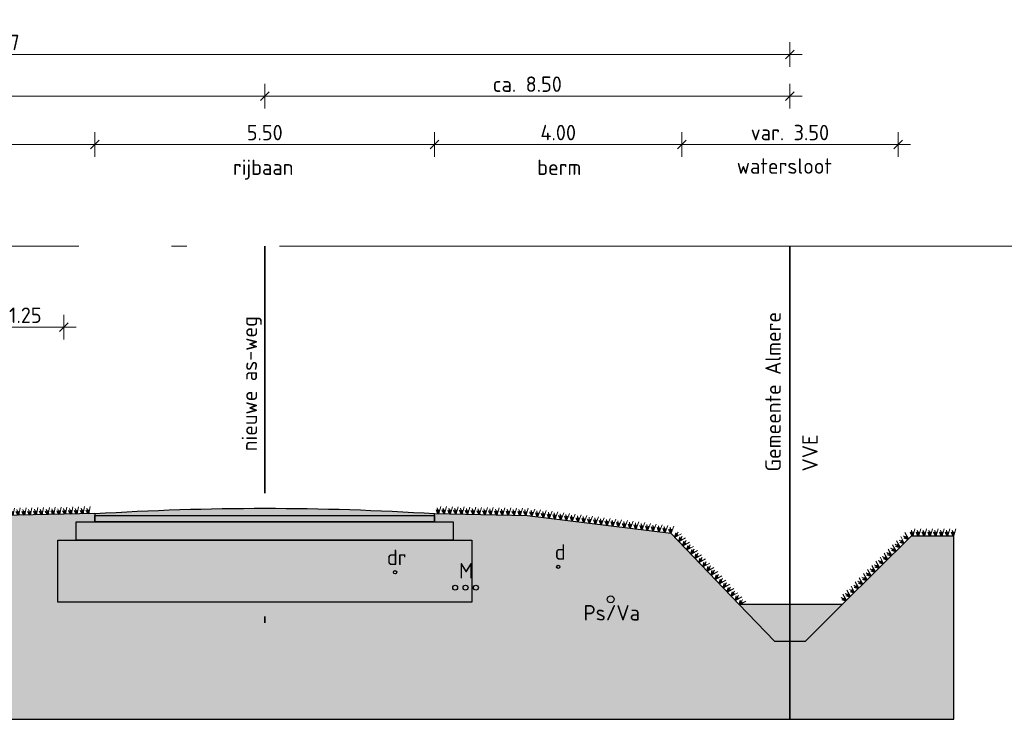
# Model space of a CAD drawing. Header units: metres. Extents: x 158819 to 159767, y 483764 to 484333.
# Tile 3 of 41: x 159060 to 159076, y 484029 to 484040. Entities that reach past the tile are written whole.
import ezdxf

# ---------------------------------------------------------------- set-up
doc = ezdxf.new("R2010")
doc.units = ezdxf.units.M
doc.linetypes.add('AL-NAP_LIJN', pattern=[15.25, 12, -1.5, 0.25, -1.5])
doc.linetypes.add('XX-HART', pattern=[12, 4, -2, 0, -2, 4])
doc.layers.get('0').update_dxf_attribs({"lineweight": 25})
doc.layers.get('Defpoints').update_dxf_attribs({"lineweight": 25, "true_color": 0xff7fff})
doc.layers.add('N-WE-GR-BOOM-S', color=7, linetype='Continuous', lineweight=40, true_color=0x009900)
doc.layers.add('X-XX-AL-HARTLIJN-G', color=7, linetype='XX-HART', lineweight=35, true_color=0xff2e2e)
doc.layers.add('N-WE-GR-WEGEN-A', color=7, linetype='Continuous', lineweight=40, true_color=0xffd6ad, transparency=0.4)
for name, color, linetype, lineweight in [('N-WE-KG-GRENS_PERCEEL-G', 150, 'KG-PERCEEL', 35), ('N-WE-VH-KANTVERHARDING-G', 7, 'Continuous', 25), ('N-XX-GW-WATERGANG_WATERLIJN-GD', 150, 'AL-WATERLIJN', 25), ('X-XX-AL-M', 7, 'Continuous', 18), ('X-XX-AL-NAP-G', 7, 'AL-NAP_LIJN', 18), ('X-XX-AL-T25', 7, 'Continuous', 25)]:
    doc.layers.add(name, color=color, linetype=linetype, lineweight=lineweight)
doc.styles.add('NLCS-ISO-M100-T25', font='NLCS-ISO.ttf')
doc.styles.get("Standard").update_dxf_attribs({"font": 'NLCS-ISO.ttf'})
doc.linetypes.add('AL-WATERLIJN', pattern='A,20,[32,NLCS.shx,S=1.5,R=0,X=0,Y=0],20', length=40)
doc.linetypes.add('KG-PERCEEL', pattern='A,5.5,-2,["P",Standard,S=1.8,R=0,X=-0.5,Y=-0.9],-2,5.5,-2,[5,NLCS.shx,S=0.75,R=0,X=0,Y=0],-2', length=19)
doc.dimstyles.new('NLCS-M100-T25-SCHRAP-X_L2_H1', dxfattribs={"dimscale": 0.1, "dimtxt": 2.5, "dimasz": 1.4, "dimexe": 2, "dimexo": 2, "dimgap": 0.7, "dimtad": 1, "dimzin": 0, "dimdsep": 46, "dimtxsty": 'NLCS-ISO-M100-T25', "dimblk": 'OBLIQUE', "dimcen": 0, "dimdle": 2, "dimclrd": 256, "dimclre": 256, "dimclrt": 256, "dimadec": 1, "dimazin": 0, "dimtfac": 1, "dimtofl": 0, "dimtmove": 1, "dimatfit": 0, "dimldrblk": 'OBLIQUE', "dimfxl": 2, "dimfxlon": 1, "dimtfill": 1, "dimtfillclr": 254, "dimtolj": 1, "dimtzin": 0, "dimlwd": 18, "dimlwe": 18, "dimarcsym": 0})

# ---------------------------------------------------------------- blocks, each defined once
blk = doc.blocks.new('*U200')
for points in [[(0, 0), (5.5, 0), (5.5, -0.1), (0, -0.1)], [(-0.3, -0.1), (5.8, -0.1), (5.8, -0.4), (-0.3, -0.4)], [(-0.6, -0.4), (6.1, -0.4), (6.1, -1.4), (-0.6, -1.4)]]:
    blk.add_lwpolyline(points, close=True)
blk = doc.blocks.new('_Oblique')
at = {"color": 0, "linetype": 'ByBlock', "lineweight": -2}
blk.add_line((-0.5, -0.5), (0.5, 0.5), dxfattribs=at)
blk = doc.blocks.new('*D42')
at = {"layer": 'Defpoints', "color": 0, "transparency": 16777216}
for p in [(159052.291, 484038.987), (159052.291, 484037.588), (159064.041, 484037.588)]:
    blk.add_point(p, dxfattribs=at)
at = {"layer": 'X-XX-AL-M', "linetype": 'Continuous', "lineweight": 18, "transparency": 16777216}
for p, q in [((159052.291, 484038.787), (159052.291, 484039.187)), ((159064.041, 484038.787), (159064.041, 484039.187)), ((159064.241, 484038.987), (159052.091, 484038.987))]:
    blk.add_line(p, q, dxfattribs=at)
at = {"layer": 'X-XX-AL-M', "lineweight": 18, "transparency": 16777216, "xscale": 0.14, "yscale": 0.14, "zscale": 0.14, "rotation": 180}
blk.add_blockref('_Oblique', (159052.291, 484038.987), dxfattribs=at)
at = {"layer": 'X-XX-AL-M', "lineweight": 18, "transparency": 16777216, "xscale": 0.14, "yscale": 0.14, "zscale": 0.14}
blk.add_blockref('_Oblique', (159064.041, 484038.987), dxfattribs=at)
at = {"layer": 'X-XX-AL-M', "transparency": 16777216, "insert": (159058.166, 484039.182), "char_height": 0.25, "attachment_point": 5, "style": 'NLCS-ISO-M100-T25', "bg_fill": 3, "box_fill_scale": 1.1, "bg_fill_color": 256, "bg_fill_true_color": 13158600, "bg_fill_transparency": 0}
blk.add_mtext('\\A1;11.75', dxfattribs=at)
blk = doc.blocks.new('*D43')
at = {"layer": 'Defpoints', "color": 0, "transparency": 16777216}
for p in [(159072.541, 484039.662), (159046.171, 484036.559), (159072.541, 484036.559)]:
    blk.add_point(p, dxfattribs=at)
at = {"layer": 'X-XX-AL-M', "linetype": 'Continuous', "lineweight": 18, "transparency": 16777216}
for p, q in [((159046.171, 484039.462), (159046.171, 484039.862)), ((159072.541, 484039.462), (159072.541, 484039.862)), ((159045.971, 484039.662), (159072.741, 484039.662))]:
    blk.add_line(p, q, dxfattribs=at)
at = {"layer": 'X-XX-AL-M', "lineweight": 18, "transparency": 16777216, "xscale": 0.14, "yscale": 0.14, "zscale": 0.14, "rotation": 180}
blk.add_blockref('_Oblique', (159046.171, 484039.662), dxfattribs=at)
at = {"layer": 'X-XX-AL-M', "lineweight": 18, "transparency": 16777216, "xscale": 0.14, "yscale": 0.14, "zscale": 0.14}
blk.add_blockref('_Oblique', (159072.541, 484039.662), dxfattribs=at)
at = {"layer": 'X-XX-AL-M', "transparency": 16777216, "insert": (159059.356, 484039.857), "char_height": 0.25, "attachment_point": 5, "style": 'NLCS-ISO-M100-T25', "bg_fill": 3, "box_fill_scale": 1.1, "bg_fill_color": 256, "bg_fill_true_color": 13158600, "bg_fill_transparency": 0}
blk.add_mtext('\\A1;var. 26.37 ', dxfattribs=at)
blk = doc.blocks.new('*D44')
at = {"layer": 'Defpoints', "color": 0, "transparency": 16777216}
for p in [(159072.541, 484038.987), (159064.041, 484037.588), (159072.541, 484036.559)]:
    blk.add_point(p, dxfattribs=at)
at = {"layer": 'X-XX-AL-M', "linetype": 'Continuous', "lineweight": 18, "transparency": 16777216}
for p, q in [((159064.041, 484038.787), (159064.041, 484039.187)), ((159072.541, 484038.787), (159072.541, 484039.187)), ((159063.841, 484038.987), (159072.741, 484038.987))]:
    blk.add_line(p, q, dxfattribs=at)
at = {"layer": 'X-XX-AL-M', "lineweight": 18, "transparency": 16777216, "xscale": 0.14, "yscale": 0.14, "zscale": 0.14, "rotation": 180}
blk.add_blockref('_Oblique', (159064.041, 484038.987), dxfattribs=at)
at = {"layer": 'X-XX-AL-M', "lineweight": 18, "transparency": 16777216, "xscale": 0.14, "yscale": 0.14, "zscale": 0.14}
blk.add_blockref('_Oblique', (159072.541, 484038.987), dxfattribs=at)
at = {"layer": 'X-XX-AL-M', "transparency": 16777216, "insert": (159068.291, 484039.182), "char_height": 0.25, "attachment_point": 5, "style": 'NLCS-ISO-M100-T25', "bg_fill": 3, "box_fill_scale": 1.1, "bg_fill_color": 256, "bg_fill_true_color": 13158600, "bg_fill_transparency": 0}
blk.add_mtext('\\A1;ca. 8.50', dxfattribs=at)
blk = doc.blocks.new('*D47')
at = {"layer": 'Defpoints', "linetype": 'Continuous', "lineweight": 18, "transparency": 16777216}
for p, q in [((159059.541, 484035.045), (159059.541, 484035.445)), ((159060.791, 484035.045), (159060.791, 484035.445)), ((159059.341, 484035.245), (159060.991, 484035.245))]:
    blk.add_line(p, q, dxfattribs=at)
at = {"layer": 'Defpoints', "color": 0, "transparency": 16777216}
for p in [(159060.791, 484035.245), (159059.541, 484031.449), (159060.791, 484029.992)]:
    blk.add_point(p, dxfattribs=at)
at = {"layer": 'Defpoints', "lineweight": 18, "transparency": 16777216, "xscale": 0.14, "yscale": 0.14, "zscale": 0.14, "rotation": 180}
blk.add_blockref('_Oblique', (159059.541, 484035.245), dxfattribs=at)
at = {"layer": 'Defpoints', "lineweight": 18, "transparency": 16777216, "xscale": 0.14, "yscale": 0.14, "zscale": 0.14}
blk.add_blockref('_Oblique', (159060.791, 484035.245), dxfattribs=at)
at = {"layer": 'Defpoints', "transparency": 16777216, "insert": (159060.166, 484035.44), "char_height": 0.25, "attachment_point": 5, "style": 'NLCS-ISO-M100-T25', "bg_fill": 3, "box_fill_scale": 1.1, "bg_fill_color": 256, "bg_fill_true_color": 13158600, "bg_fill_transparency": 0}
blk.add_mtext('\\A1;1.25', dxfattribs=at)
blk = doc.blocks.new('*D48')
at = {"layer": 'Defpoints', "color": 0, "transparency": 16777216}
for p in [(159074.291, 484038.203), (159070.791, 484031.893), (159074.291, 484031.867)]:
    blk.add_point(p, dxfattribs=at)
at = {"layer": 'X-XX-AL-M', "linetype": 'Continuous', "lineweight": 18, "transparency": 16777216}
for p, q in [((159070.791, 484038.003), (159070.791, 484038.403)), ((159074.291, 484038.003), (159074.291, 484038.403)), ((159070.591, 484038.203), (159074.491, 484038.203))]:
    blk.add_line(p, q, dxfattribs=at)
at = {"layer": 'X-XX-AL-M', "lineweight": 18, "transparency": 16777216, "xscale": 0.14, "yscale": 0.14, "zscale": 0.14, "rotation": 180}
blk.add_blockref('_Oblique', (159070.791, 484038.203), dxfattribs=at)
at = {"layer": 'X-XX-AL-M', "lineweight": 18, "transparency": 16777216, "xscale": 0.14, "yscale": 0.14, "zscale": 0.14}
blk.add_blockref('_Oblique', (159074.291, 484038.203), dxfattribs=at)
at = {"layer": 'X-XX-AL-M', "transparency": 16777216, "insert": (159072.541, 484038.398), "char_height": 0.25, "attachment_point": 5, "style": 'NLCS-ISO-M100-T25', "bg_fill": 3, "box_fill_scale": 1.1, "bg_fill_color": 256, "bg_fill_true_color": 13158600, "bg_fill_transparency": 0}
blk.add_mtext('\\A1;var. 3.50', dxfattribs=at)
blk = doc.blocks.new('*D49')
at = {"layer": 'Defpoints', "color": 0, "transparency": 16777216}
for p in [(159066.791, 484038.203), (159066.791, 484032.27), (159070.791, 484031.893)]:
    blk.add_point(p, dxfattribs=at)
at = {"layer": 'X-XX-AL-M', "linetype": 'Continuous', "lineweight": 18, "transparency": 16777216}
for p, q in [((159066.791, 484038.003), (159066.791, 484038.403)), ((159070.791, 484038.003), (159070.791, 484038.403)), ((159070.991, 484038.203), (159066.591, 484038.203))]:
    blk.add_line(p, q, dxfattribs=at)
at = {"layer": 'X-XX-AL-M', "lineweight": 18, "transparency": 16777216, "xscale": 0.14, "yscale": 0.14, "zscale": 0.14, "rotation": 180}
blk.add_blockref('_Oblique', (159066.791, 484038.203), dxfattribs=at)
at = {"layer": 'X-XX-AL-M', "lineweight": 18, "transparency": 16777216, "xscale": 0.14, "yscale": 0.14, "zscale": 0.14}
blk.add_blockref('_Oblique', (159070.791, 484038.203), dxfattribs=at)
at = {"layer": 'X-XX-AL-M', "transparency": 16777216, "insert": (159068.791, 484038.398), "char_height": 0.25, "attachment_point": 5, "style": 'NLCS-ISO-M100-T25', "bg_fill": 3, "box_fill_scale": 1.1, "bg_fill_color": 256, "bg_fill_true_color": 13158600, "bg_fill_transparency": 0}
blk.add_mtext('\\A1;4.00', dxfattribs=at)
blk = doc.blocks.new('*D50')
at = {"layer": 'Defpoints', "color": 0, "transparency": 16777216}
for p in [(159061.291, 484038.203), (159066.791, 484032.27), (159061.291, 484032.195)]:
    blk.add_point(p, dxfattribs=at)
at = {"layer": 'X-XX-AL-M', "linetype": 'Continuous', "lineweight": 18, "transparency": 16777216}
for p, q in [((159061.291, 484038.003), (159061.291, 484038.403)), ((159066.791, 484038.003), (159066.791, 484038.403)), ((159066.991, 484038.203), (159061.091, 484038.203))]:
    blk.add_line(p, q, dxfattribs=at)
at = {"layer": 'X-XX-AL-M', "lineweight": 18, "transparency": 16777216, "xscale": 0.14, "yscale": 0.14, "zscale": 0.14, "rotation": 180}
blk.add_blockref('_Oblique', (159061.291, 484038.203), dxfattribs=at)
at = {"layer": 'X-XX-AL-M', "lineweight": 18, "transparency": 16777216, "xscale": 0.14, "yscale": 0.14, "zscale": 0.14}
blk.add_blockref('_Oblique', (159066.791, 484038.203), dxfattribs=at)
at = {"layer": 'X-XX-AL-M', "transparency": 16777216, "insert": (159064.041, 484038.398), "char_height": 0.25, "attachment_point": 5, "style": 'NLCS-ISO-M100-T25', "bg_fill": 3, "box_fill_scale": 1.1, "bg_fill_color": 256, "bg_fill_true_color": 13158600, "bg_fill_transparency": 0}
blk.add_mtext('\\A1;5.50', dxfattribs=at)
blk = doc.blocks.new('*D51')
at = {"layer": 'Defpoints', "color": 0, "transparency": 16777216}
for p in [(159054.041, 484038.203), (159054.041, 484032.179), (159061.291, 484032.195)]:
    blk.add_point(p, dxfattribs=at)
at = {"layer": 'X-XX-AL-M', "linetype": 'Continuous', "lineweight": 18, "transparency": 16777216}
for p, q in [((159054.041, 484038.003), (159054.041, 484038.403)), ((159061.291, 484038.003), (159061.291, 484038.403)), ((159061.491, 484038.203), (159053.841, 484038.203))]:
    blk.add_line(p, q, dxfattribs=at)
at = {"layer": 'X-XX-AL-M', "lineweight": 18, "transparency": 16777216, "xscale": 0.14, "yscale": 0.14, "zscale": 0.14, "rotation": 180}
blk.add_blockref('_Oblique', (159054.041, 484038.203), dxfattribs=at)
at = {"layer": 'X-XX-AL-M', "lineweight": 18, "transparency": 16777216, "xscale": 0.14, "yscale": 0.14, "zscale": 0.14}
blk.add_blockref('_Oblique', (159061.291, 484038.203), dxfattribs=at)
at = {"layer": 'X-XX-AL-M', "transparency": 16777216, "insert": (159057.666, 484038.398), "char_height": 0.25, "attachment_point": 5, "style": 'NLCS-ISO-M100-T25', "bg_fill": 3, "box_fill_scale": 1.1, "bg_fill_color": 256, "bg_fill_true_color": 13158600, "bg_fill_transparency": 0}
blk.add_mtext('\\A1;7.25', dxfattribs=at)
blk = doc.blocks.new('Gras-01')
at = {"layer": 'N-WE-GR-BOOM-S', "color": 85, "lineweight": 9, "true_color": 0x58ba48}
for p, q in [((0, 0), (0.004, 0.063)), ((0.003, 0), (0.034, 0.114))]:
    blk.add_line(p, q, dxfattribs=at)
at = {"layer": 'N-WE-GR-BOOM-S', "color": 85, "lineweight": 9, "true_color": 0x58ba48, "flags": 128}
for points in [[(-0.042, 0.06, 0.10285), (-0.006, 0)], [(-0.042, 0.06, -0.10285), (-0.006, 0)], [(-0.002, 0, -0.071887), (-0.022, 0.092)], [(-0.002, 0, 0.071887), (-0.022, 0.092)]]:
    blk.add_lwpolyline(points, format="xyb", dxfattribs=at)
blk = doc.blocks.new('*U217')
at = {"layer": 'N-WE-VH-KANTVERHARDING-G', "rotation": 3.537131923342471}
blk.add_blockref('Gras-01', (0.089, 0), dxfattribs=at)
blk = doc.blocks.new('*U218')
at = {"layer": 'N-WE-VH-KANTVERHARDING-G', "color": 0, "linetype": 'ByBlock', "lineweight": -2, "transparency": 16777216}
for p, rotation in [((159059.126, 484032.114), 7.13663325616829), ((159059.22, 484032.125), 7.13663325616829), ((159059.313, 484032.137), 7.13663325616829), ((159059.407, 484032.149), 7.13663325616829), ((159059.501, 484032.161), 7.13663325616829), ((159059.594, 484032.172), 7.13663325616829), ((159059.688, 484032.184), 7.13663325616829), ((159059.782, 484032.196), 7.13663325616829), ((159059.876, 484032.199), 1.161298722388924), ((159059.97, 484032.201), 1.161298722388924), ((159060.065, 484032.203), 1.161298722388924), ((159060.159, 484032.204), 1.161298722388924), ((159060.254, 484032.206), 1.161298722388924), ((159060.348, 484032.208), 1.161298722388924), ((159060.443, 484032.21), 1.161298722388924), ((159060.537, 484032.212), 1.161298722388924), ((159060.631, 484032.214), 1.161298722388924), ((159060.726, 484032.216), 1.161298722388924), ((159060.82, 484032.218), 1.161298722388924), ((159060.915, 484032.22), 1.161298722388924), ((159061.009, 484032.222), 1.161298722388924), ((159061.103, 484032.224), 1.161298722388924), ((159054.041, 484031.986), 356.4628680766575), ((159054.135, 484031.98), 356.4628680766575), ((159054.229, 484031.974), 356.4628680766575), ((159054.324, 484031.968), 356.4628680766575), ((159057.528, 484031.96), 4.118189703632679), ((159057.623, 484031.967), 4.118189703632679), ((159057.717, 484031.974), 4.118189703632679), ((159057.811, 484031.981), 4.118189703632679), ((159057.905, 484031.988), 4.118189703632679), ((159057.999, 484031.994), 4.118189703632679), ((159058.094, 484032.001), 4.118189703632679), ((159058.188, 484032.008), 4.118189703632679), ((159058.282, 484032.015), 4.118189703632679), ((159058.376, 484032.021), 4.118189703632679), ((159058.47, 484032.032), 7.13663325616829), ((159058.564, 484032.043), 7.13663325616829), ((159058.657, 484032.055), 7.13663325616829), ((159058.751, 484032.067), 7.13663325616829), ((159058.845, 484032.079), 7.13663325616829), ((159058.938, 484032.09), 7.13663325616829), ((159059.032, 484032.102), 7.13663325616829), ((159054.418, 484031.962), 356.4628680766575), ((159054.512, 484031.957), 356.4628680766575), ((159054.606, 484031.951), 356.4628680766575), ((159054.701, 484031.945), 356.4628680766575), ((159054.795, 484031.939), 356.4628680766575), ((159054.889, 484031.933), 356.4628680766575), ((159054.983, 484031.928), 356.4628680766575), ((159055.078, 484031.922), 356.4628680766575), ((159055.172, 484031.916), 356.4628680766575), ((159055.266, 484031.91), 356.4628680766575), ((159055.36, 484031.904), 356.4628680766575), ((159055.455, 484031.898), 356.4628680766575), ((159055.549, 484031.893), 356.4628680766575), ((159055.643, 484031.887), 356.4628680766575), ((159055.737, 484031.881), 356.4628680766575), ((159055.832, 484031.875), 356.4628680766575), ((159055.926, 484031.876), 1.213141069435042), ((159056.02, 484031.878), 1.213141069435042), ((159056.115, 484031.88), 1.213141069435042), ((159056.209, 484031.882), 1.213141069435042), ((159056.304, 484031.884), 1.213141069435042), ((159056.398, 484031.886), 1.213141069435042), ((159056.492, 484031.888), 1.213141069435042), ((159056.587, 484031.893), 4.118189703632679), ((159056.681, 484031.899), 4.118189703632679), ((159056.775, 484031.906), 4.118189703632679), ((159056.869, 484031.913), 4.118189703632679), ((159056.963, 484031.92), 4.118189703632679), ((159057.058, 484031.927), 4.118189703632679), ((159057.152, 484031.933), 4.118189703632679), ((159057.246, 484031.94), 4.118189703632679), ((159057.34, 484031.947), 4.118189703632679), ((159057.434, 484031.954), 4.118189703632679)]:
    blk.add_blockref('*U217', p, dxfattribs=dict(at, rotation=rotation))
blk = doc.blocks.new('*U219')
at = {"layer": 'N-WE-VH-KANTVERHARDING-G', "rotation": 1.161298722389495}
blk.add_blockref('Gras-01', (0.064, 0.002), dxfattribs=at)
blk = doc.blocks.new('*U220')
at = {"layer": 'N-WE-VH-KANTVERHARDING-G', "color": 0, "linetype": 'ByBlock', "lineweight": -2, "transparency": 16777216}
for p, rotation in [((159066.791, 484032.227), 358.8387012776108), ((159066.885, 484032.225), 358.8387012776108), ((159066.98, 484032.224), 358.8387012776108), ((159067.074, 484032.222), 358.8387012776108), ((159067.168, 484032.22), 358.8387012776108), ((159067.263, 484032.218), 358.8387012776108), ((159067.357, 484032.216), 358.8387012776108), ((159067.452, 484032.214), 358.8387012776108), ((159067.546, 484032.212), 358.8387012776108), ((159067.641, 484032.21), 358.8387012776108), ((159067.735, 484032.208), 358.8387012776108), ((159067.829, 484032.206), 358.8387012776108), ((159067.924, 484032.204), 358.8387012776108), ((159068.018, 484032.203), 358.8387012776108), ((159068.113, 484032.201), 358.8387012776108), ((159068.207, 484032.199), 358.8387012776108), ((159068.301, 484032.196), 352.984341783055), ((159068.395, 484032.184), 352.984341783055), ((159068.489, 484032.173), 352.984341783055), ((159068.582, 484032.161), 352.984341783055), ((159068.676, 484032.15), 352.984341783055), ((159068.77, 484032.138), 352.984341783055), ((159068.864, 484032.127), 352.984341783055), ((159068.957, 484032.115), 352.984341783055), ((159069.051, 484032.103), 352.984341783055), ((159069.145, 484032.092), 352.984341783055), ((159069.238, 484032.08), 352.984341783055), ((159069.332, 484032.069), 352.984341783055), ((159069.426, 484032.057), 352.984341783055), ((159069.52, 484032.046), 352.984341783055), ((159069.613, 484032.034), 352.984341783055), ((159069.707, 484032.023), 352.984341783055), ((159069.801, 484032.011), 352.984341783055), ((159069.895, 484032), 352.984341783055), ((159069.988, 484031.988), 352.984341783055), ((159070.082, 484031.977), 352.984341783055), ((159070.176, 484031.965), 352.984341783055), ((159070.269, 484031.954), 352.984341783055), ((159070.363, 484031.942), 352.984341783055), ((159070.457, 484031.93), 352.984341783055), ((159070.551, 484031.919), 352.984341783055), ((159070.636, 484031.89), 313.7198604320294), ((159070.701, 484031.822), 313.7198604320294), ((159070.766, 484031.754), 313.7198604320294), ((159070.831, 484031.685), 313.7198604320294), ((159070.897, 484031.617), 313.7198604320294), ((159070.962, 484031.549), 313.7198604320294), ((159071.027, 484031.481), 313.7198604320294), ((159071.092, 484031.412), 313.7198604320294), ((159071.158, 484031.344), 313.7198604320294), ((159071.223, 484031.276), 313.7198604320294), ((159071.288, 484031.208), 313.7198604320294), ((159071.354, 484031.139), 313.7198604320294), ((159071.419, 484031.071), 313.7198604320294), ((159071.484, 484031.003), 313.7198604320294), ((159071.549, 484030.935), 313.7198604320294), ((159071.615, 484030.866), 313.7198604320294), ((159071.68, 484030.798), 313.7198604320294)]:
    blk.add_blockref('*U219', p, dxfattribs=dict(at, rotation=rotation))
blk = doc.blocks.new('*U221')
at = {"layer": 'N-WE-VH-KANTVERHARDING-G', "rotation": 180}
blk.add_blockref('Gras-01', (0, 0), dxfattribs=at)
blk = doc.blocks.new('*U222')
at = {"layer": 'N-WE-VH-KANTVERHARDING-G', "color": 0, "linetype": 'ByBlock', "lineweight": -2, "transparency": 16777216}
for p, rotation in [((159074.458, 484031.816), 224.8193604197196), ((159074.531, 484031.867), 180), ((159074.625, 484031.867), 180), ((159074.72, 484031.867), 180), ((159074.814, 484031.867), 180), ((159074.908, 484031.867), 180), ((159075.003, 484031.867), 180), ((159075.097, 484031.867), 180), ((159075.192, 484031.867), 180), ((159074.324, 484031.683), 224.8193604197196), ((159074.391, 484031.749), 224.8193604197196), ((159074.19, 484031.549), 224.8193604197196), ((159074.257, 484031.616), 224.8193604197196), ((159073.989, 484031.35), 224.8193604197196), ((159074.056, 484031.416), 224.8193604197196), ((159074.123, 484031.483), 224.8193604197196), ((159073.855, 484031.217), 224.8193604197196), ((159073.922, 484031.283), 224.8193604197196), ((159073.721, 484031.083), 224.8193604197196), ((159073.788, 484031.15), 224.8193604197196), ((159073.52, 484030.884), 224.8193604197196), ((159073.587, 484030.95), 224.8193604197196), ((159073.654, 484031.017), 224.8193604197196), ((159073.453, 484030.817), 224.8193604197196)]:
    blk.add_blockref('*U221', p, dxfattribs=dict(at, rotation=rotation))

msp = doc.modelspace()

# ---------------------------------------------------------------- hatches: boundary and pattern name
at = {"layer": 'N-WE-GR-WEGEN-A', "true_color": 0x939598, "transparency": 33554559}
h = msp.add_hatch(color=252, dxfattribs=at)
h.dxf.hatch_style = 1
h.paths.add_polyline_path([(159061.291, 484032.227), (159061.291, 484032.195), (159066.791, 484032.195), (159066.791, 484032.227, 0.031383)])
at = {"layer": 'N-WE-GR-WEGEN-A', "true_color": 0xf8991e, "transparency": 33554534}
h = msp.add_hatch(color=30, dxfattribs=at)
h.dxf.hatch_style = 1
h.set_gradient(color1=(248, 153, 30), color2=(241, 235, 31), name='INVCURVED')
h.paths.add_polyline_path([(159070.616, 484031.911), (159070.381, 484031.94), (159068.804, 484032.134), (159068.291, 484032.197), (159066.791, 484032.227), (159066.791, 484032.095), (159067.091, 484032.095), (159067.091, 484031.795), (159067.391, 484031.795), (159067.391, 484030.795), (159060.691, 484030.795), (159060.691, 484031.795), (159060.991, 484031.795), (159060.991, 484032.095), (159061.291, 484032.095), (159061.291, 484032.227), (159059.791, 484032.197), (159058.406, 484032.024), (159055.841, 484031.875), (159054.041, 484031.986), (159054.041, 484031.886), (159054.341, 484031.886), (159054.341, 484031.636), (159054.641, 484031.636), (159054.641, 484030.936), (159053.392, 484030.936), (159053.203, 484030.559), (159052.666, 484030.559), (159052.128, 484030.559), (159051.94, 484030.936), (159049.941, 484030.936), (159049.941, 484031.625), (159050.241, 484031.636), (159050.241, 484031.886), (159050.541, 484031.886), (159050.541, 484031.986), (159047.331, 484031.666), (159046.421, 484031.059), (159045.921, 484031.059), (159045.051, 484031.639), (159044.199, 484031.639), (159044.199, 484028.896), (159075.192, 484028.896), (159075.192, 484031.867), (159074.51, 484031.867), (159072.791, 484030.159), (159072.291, 484030.159)])
at = {"layer": 'N-WE-GR-WEGEN-A', "true_color": 0xfeeab9, "transparency": 33554559}
h = msp.add_hatch(color=254, dxfattribs=at)
h.dxf.hatch_style = 1
h.paths.add_polyline_path([(159067.091, 484032.095), (159060.991, 484032.095), (159060.991, 484031.795), (159067.091, 484031.795)])
at = {"layer": 'N-WE-GR-WEGEN-A', "true_color": 0x939598, "transparency": 33554559}
h = msp.add_hatch(color=252, dxfattribs=at)
h.dxf.hatch_style = 1
h.paths.add_polyline_path([(159066.791, 484032.195), (159061.291, 484032.195), (159061.291, 484032.095), (159066.791, 484032.095)])
at = {"layer": 'N-WE-GR-WEGEN-A', "true_color": 0xfeeab9, "transparency": 33554559}
h = msp.add_hatch(color=254, dxfattribs=at)
h.dxf.hatch_style = 1
h.paths.add_polyline_path([(159067.391, 484031.795), (159060.691, 484031.795), (159060.691, 484030.795), (159067.391, 484030.795)])
at = {"layer": 'N-XX-GW-WATERGANG_WATERLIJN-GD', "linetype": 'ByBlock', "ltscale": 0.3}
h = msp.add_hatch(color=256, dxfattribs=at)
h.dxf.hatch_style = 1
h.set_gradient(color1=(122, 175, 223), centered=1, tint=0.043103, name='CURVED')
h.paths.add_polyline_path([(159073.395, 484030.759), (159071.717, 484030.759), (159072.291, 484030.159), (159072.791, 484030.159)])

# ---------------------------------------------------------------- linework, layer by layer
at = {"layer": 'Defpoints'}
for p, q in [((159075.192, 484028.896), (159075.192, 484031.867)), ((159044.199, 484028.896), (159075.192, 484028.896))]:
    msp.add_line(p, q, dxfattribs=at)
at = {"layer": 'Defpoints', "color": 114, "true_color": 0x139b48}
for centre in [(159066.151, 484031.278), (159068.791, 484031.365)]:
    msp.add_circle(centre, 0.0261, dxfattribs=at)
at = {"layer": 'Defpoints', "color": 4, "true_color": 0x00ffff}
for centre in [(159067.123, 484031.028), (159067.291, 484031.028), (159067.458, 484031.028)]:
    msp.add_circle(centre, 0.04, dxfattribs=at)
at = {"layer": 'Defpoints', "color": 217, "lineweight": 30, "true_color": 0x93278f}
msp.add_circle((159069.641, 484030.839), 0.055, dxfattribs=at)
at = {"layer": 'N-WE-KG-GRENS_PERCEEL-G'}
msp.add_line((159072.541, 484036.559), (159072.541, 484028.896), dxfattribs=at)
at = {"layer": 'N-WE-VH-KANTVERHARDING-G', "flags": 128}
msp.add_lwpolyline([(159061.291, 484032.227, -0.031383), (159066.791, 484032.227)], format="xyb", dxfattribs=at)
for points in [[(159061.291, 484032.227), (159061.291, 484032.095), (159064.791, 484032.095)], [(159066.791, 484032.227), (159068.291, 484032.197), (159070.616, 484031.911), (159071.717, 484030.759)], [(159073.395, 484030.759), (159074.51, 484031.867), (159075.192, 484031.867)], [(159071.717, 484030.759), (159072.291, 484030.159), (159072.791, 484030.159), (159073.395, 484030.759)]]:
    msp.add_lwpolyline(points, dxfattribs=at)
at = {"layer": 'N-XX-GW-WATERGANG_WATERLIJN-GD', "ltscale": 0.3, "flags": 128}
msp.add_lwpolyline([(159071.717, 484030.759), (159073.395, 484030.759)], dxfattribs=at)
at = {"layer": 'X-XX-AL-HARTLIJN-G'}
msp.add_line((159064.041, 484036.559), (159064.041, 484029.992), dxfattribs=at)
at = {"layer": 'X-XX-AL-NAP-G'}
msp.add_line((159003.28, 484036.559), (159511.076, 484036.559), dxfattribs=at)

# ---------------------------------------------------------------- block references
at = {"layer": 'N-WE-VH-KANTVERHARDING-G'}
msp.add_blockref('*U200', (159061.291, 484032.195), dxfattribs=at)

# ---------------------------------------------------------------- texts
at = {"layer": 'Defpoints', "style": 'NLCS-ISO-M100-T25'}
for s, p in [('dr', (159066.018, 484031.393)), ('d', (159068.735, 484031.48)), ('M', (159067.185, 484031.176)), ('Ps/Va', (159069.201, 484030.496))]:
    msp.add_text(s, height=0.25, dxfattribs=at).set_placement(p)
at = {"layer": 'X-XX-AL-T25', "style": 'NLCS-ISO-M100-T25'}
msp.add_text('nieuwe as-weg', height=0.25, rotation=90, dxfattribs=at).set_placement((159063.916, 484033.238))

# ---------------------------------------------------------------- dimensions: what is measured, and where the dimension line sits
at = {"layer": 'X-XX-AL-M'}
dim = msp.add_linear_dim(base=(159052.291, 484038.987), p1=(159064.041, 484037.588), p2=(159052.291, 484037.588), dimstyle='NLCS-M100-T25-SCHRAP-X_L2_H1', dxfattribs=at)
dim.commit()
dim.dimension.update_dxf_attribs({"geometry": '*D42', "text_midpoint": (159058.166, 484039.182)})

# ---------------------------------------------------------------- next in the draw order: dimensions: what is measured, and where the dimension line sits
at = {"layer": 'Defpoints'}
dim = msp.add_linear_dim(base=(159060.791, 484035.245), p1=(159059.541, 484031.449), p2=(159060.791, 484029.992), dimstyle='NLCS-M100-T25-SCHRAP-X_L2_H1', dxfattribs=at)
dim.commit()
dim.dimension.update_dxf_attribs({"geometry": '*D47', "text_midpoint": (159060.166, 484035.44)})
at = {"layer": 'X-XX-AL-M'}
dim = msp.add_linear_dim(base=(159072.541, 484039.662), p1=(159046.171, 484036.559), p2=(159072.541, 484036.559), text='var. <> ', dimstyle='NLCS-M100-T25-SCHRAP-X_L2_H1', dxfattribs=at)
dim.commit()
dim.dimension.update_dxf_attribs({"geometry": '*D43', "text_midpoint": (159059.356, 484039.857)})

# ---------------------------------------------------------------- next in the draw order: dimensions: what is measured, and where the dimension line sits
dim = msp.add_linear_dim(base=(159072.541, 484038.987), p1=(159064.041, 484037.588), p2=(159072.541, 484036.559), text='ca. <>', dimstyle='NLCS-M100-T25-SCHRAP-X_L2_H1', dxfattribs=at)
dim.commit()
dim.dimension.update_dxf_attribs({"geometry": '*D44', "text_midpoint": (159068.291, 484039.182)})

# ---------------------------------------------------------------- next in the draw order: dimensions: what is measured, and where the dimension line sits
dim = msp.add_linear_dim(base=(159074.291, 484038.203), p1=(159070.791, 484031.893), p2=(159074.291, 484031.867), text='var. <>', dimstyle='NLCS-M100-T25-SCHRAP-X_L2_H1', dxfattribs=at)
dim.commit()
dim.dimension.update_dxf_attribs({"geometry": '*D48', "text_midpoint": (159072.541, 484038.398)})

# ---------------------------------------------------------------- next in the draw order: block references
at = {"layer": 'N-WE-VH-KANTVERHARDING-G'}
msp.add_blockref('*U222', (0, 0), dxfattribs=at)

# ---------------------------------------------------------------- next in the draw order: texts
at = {"layer": 'X-XX-AL-M', "style": 'NLCS-ISO-M100-T25'}
msp.add_text('watersloot', height=0.25, dxfattribs=at).set_placement((159071.681, 484037.731))
at = {"layer": 'X-XX-AL-T25', "color": 240, "true_color": 0xed1f24, "style": 'NLCS-ISO-M100-T25'}
for s, p in [('Gemeente Almere', (159072.394, 484032.909)), ('VVE', (159072.991, 484032.909))]:
    msp.add_text(s, height=0.25, rotation=90, dxfattribs=at).set_placement(p)

# ---------------------------------------------------------------- next in the draw order: dimensions: what is measured, and where the dimension line sits
at = {"layer": 'X-XX-AL-M'}
dim = msp.add_linear_dim(base=(159066.791, 484038.203), p1=(159070.791, 484031.893), p2=(159066.791, 484032.27), dimstyle='NLCS-M100-T25-SCHRAP-X_L2_H1', dxfattribs=at)
dim.commit()
dim.dimension.update_dxf_attribs({"geometry": '*D49', "text_midpoint": (159068.791, 484038.398)})

# ---------------------------------------------------------------- next in the draw order: texts
at = {"layer": 'X-XX-AL-T25', "style": 'NLCS-ISO-M100-T25'}
msp.add_text('berm', height=0.25, dxfattribs=at).set_placement((159068.45, 484037.711))

# ---------------------------------------------------------------- next in the draw order: dimensions: what is measured, and where the dimension line sits
at = {"layer": 'X-XX-AL-M'}
dim = msp.add_linear_dim(base=(159061.291, 484038.203), p1=(159066.791, 484032.27), p2=(159061.291, 484032.195), dimstyle='NLCS-M100-T25-SCHRAP-X_L2_H1', dxfattribs=at)
dim.commit()
dim.dimension.update_dxf_attribs({"geometry": '*D50', "text_midpoint": (159064.041, 484038.398)})

# ---------------------------------------------------------------- next in the draw order: linework, layer by layer
at = {"layer": 'N-WE-VH-KANTVERHARDING-G'}
msp.add_line((159066.791, 484032.095), (159066.791, 484032.227), dxfattribs=at)

# ---------------------------------------------------------------- next in the draw order: block references
msp.add_blockref('*U220', (0, 0), dxfattribs=at)

# ---------------------------------------------------------------- next in the draw order: texts
at = {"layer": 'X-XX-AL-T25', "style": 'NLCS-ISO-M100-T25'}
msp.add_text('rijbaan', height=0.25, dxfattribs=at).set_placement((159063.526, 484037.711))

# ---------------------------------------------------------------- next in the draw order: dimensions: what is measured, and where the dimension line sits
at = {"layer": 'X-XX-AL-M'}
dim = msp.add_linear_dim(base=(159054.041, 484038.203), p1=(159061.291, 484032.195), p2=(159054.041, 484032.179), dimstyle='NLCS-M100-T25-SCHRAP-X_L2_H1', dxfattribs=at)
dim.commit()
dim.dimension.update_dxf_attribs({"geometry": '*D51', "text_midpoint": (159057.666, 484038.398)})

# ---------------------------------------------------------------- next in the draw order: linework, layer by layer
at = {"layer": 'N-WE-VH-KANTVERHARDING-G', "flags": 128}
msp.add_lwpolyline([(159061.291, 484032.227), (159059.791, 484032.197), (159058.406, 484032.024), (159056.541, 484031.889), (159055.841, 484031.875), (159054.041, 484031.986)], dxfattribs=at)

# ---------------------------------------------------------------- next in the draw order: block references
at = {"layer": 'N-WE-VH-KANTVERHARDING-G'}
msp.add_blockref('*U218', (0, 0), dxfattribs=at)

doc.saveas('drawing.dxf')
